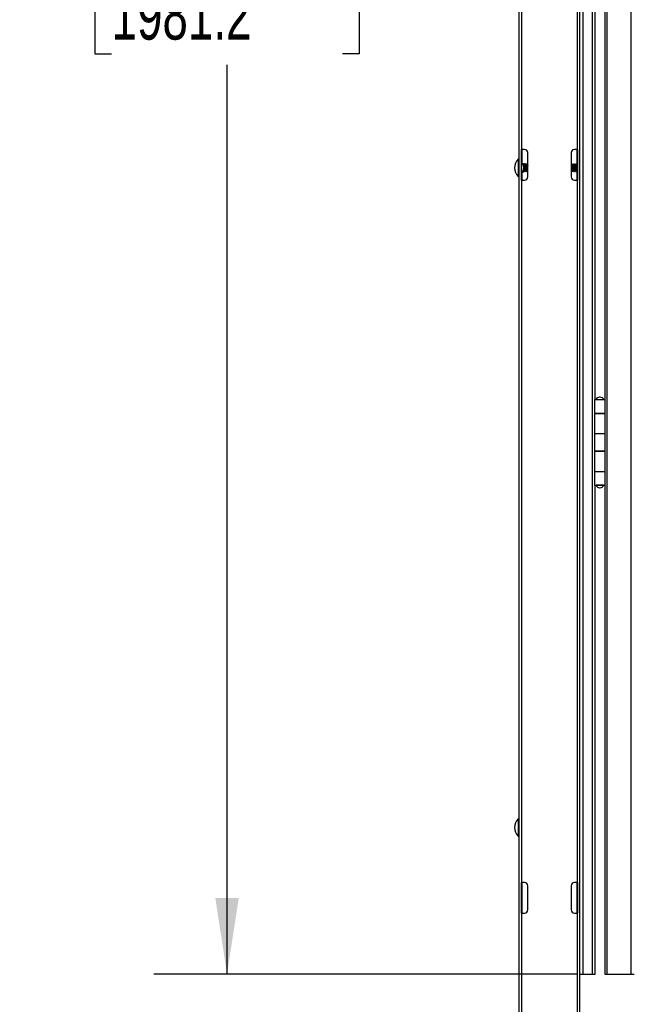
# Model space of a CAD drawing. Header units: inches. Extents: x 0.2 to 10.8, y 0.2 to 8.2.
# Tile 3 of 62: x 2.3 to 3.3, y 2 to 3.7. Entities that reach past the tile are written whole.
import ezdxf

# ---------------------------------------------------------------- set-up
doc = ezdxf.new("R2010")
doc.units = ezdxf.units.IN
doc.header["$MEASUREMENT"] = 0
doc.layers.add('DIMENSIONS', color=140, linetype='Continuous', lineweight=25)
doc.styles.add('SLDTEXTSTYLE0', font='TXT', dxfattribs={"width": 0.7})
doc.dimstyles.new('SLDDIMSTYLE0', dxfattribs={"dimtxt": 0.084961, "dimasz": 0.13, "dimexe": 0, "dimexo": 0.0625, "dimgap": 0.02124, "dimtad": 0, "dimtih": 1, "dimtoh": 1, "dimlfac": 24, "dimrnd": 1e-09, "dimzin": 4, "dimdsep": 46, "dimtxsty": 'SLDTEXTSTYLE0', "dimsah": 1, "dimcen": 0.09, "dimadec": 0, "dimazin": 1, "dimtfac": 1, "dimtofl": 0, "dimtmove": 0, "dimatfit": 3, "dimfxl": 0, "dimfrac": 2, "dimtolj": 1, "dimtzin": 12, "dimarcsym": 0})

# ---------------------------------------------------------------- blocks, each defined once
blk = doc.blocks.new('_D')
at = {"layer": 'DIMENSIONS'}
for p, q in [((3.2312, 5.296), (2.5078, 5.296)), ((2.6328, 5.296), (2.6328, 3.9046)), ((2.4359, 3.7506), (2.4073, 3.7506)), ((2.4073, 3.7506), (2.4073, 3.6155)), ((2.8297, 3.7506), (2.8582, 3.7506)), ((2.8582, 3.7506), (2.8582, 3.6155)), ((2.4073, 3.6155), (2.4359, 3.6155)), ((2.8582, 3.6155), (2.8297, 3.6155)), ((2.6328, 2.046), (2.6328, 3.5965)), ((3.2312, 2.046), (2.5078, 2.046))]:
    blk.add_line(p, q, dxfattribs=at)
for points in [[(2.6328, 5.296), (2.6128, 5.166), (2.6528, 5.166)], [(2.6328, 2.046), (2.6528, 2.176), (2.6128, 2.176)]]:
    blk.add_solid(points, dxfattribs=at)
at = {"layer": 'DIMENSIONS', "char_height": 0.08333, "attachment_point": 1, "style": 'SLDTEXTSTYLE0'}
for s, insert in [('78.00', (2.4712, 3.877)), ('1981.2', (2.4359, 3.723))]:
    blk.add_mtext(s, dxfattribs=dict(at, insert=insert))
blk = doc.blocks.new('_D_1')
at = {"layer": 'DIMENSIONS'}
for p, q in [((3.1919, 5.8003), (2.1328, 5.8003)), ((2.2578, 5.8003), (2.2578, 4.3875)), ((2.0609, 4.2335), (2.0323, 4.2335)), ((2.0323, 4.2335), (2.0323, 4.0985)), ((2.4547, 4.2335), (2.4832, 4.2335)), ((2.4832, 4.2335), (2.4832, 4.0985)), ((2.0323, 4.0985), (2.0609, 4.0985)), ((2.4832, 4.0985), (2.4547, 4.0985)), ((2.2578, 1.8169), (2.2578, 4.0794)), ((2.9765, 1.8169), (2.1328, 1.8169))]:
    blk.add_line(p, q, dxfattribs=at)
for points in [[(2.2578, 5.8003), (2.2378, 5.6703), (2.2778, 5.6703)], [(2.2578, 1.8169), (2.2778, 1.9469), (2.2378, 1.9469)]]:
    blk.add_solid(points, dxfattribs=at)
at = {"layer": 'DIMENSIONS', "char_height": 0.08333, "attachment_point": 1, "style": 'SLDTEXTSTYLE0'}
for s, insert in [('95.60', (2.0962, 4.3599)), ('2428.3', (2.0609, 4.2059))]:
    blk.add_mtext(s, dxfattribs=dict(at, insert=insert))

msp = doc.modelspace()

# ---------------------------------------------------------------- linework, layer by layer
for p, q in [((3.13065, 5.79604), (3.13065, 1.8325)), ((3.23482, 1.8325), (3.23482, 5.39999)), ((3.24034, 2.04604), (3.24034, 5.29604)), ((3.25534, 5.29604), (3.25534, 2.04604)), ((3.28124, 2.04604), (3.28124, 5.29604)), ((3.32169, 5.29604), (3.32169, 2.04604)), ((3.13565, 3.45229), (3.13565, 4.65021)), ((3.22982, 4.65021), (3.22982, 3.45229)), ((3.26086, 3.43667), (3.26086, 3.96323)), ((3.27745, 3.96323), (3.27745, 3.02573)), ((3.13482, 3.45229), (3.13565, 3.45229)), ((3.13482, 3.40021), (3.13482, 3.45229)), ((3.14024, 3.45229), (3.13565, 3.45229)), ((3.13565, 3.45229), (3.13565, 3.42771)), ((3.14565, 3.40563), (3.14565, 3.44688)), ((3.21982, 3.44688), (3.21982, 3.40563)), ((3.22982, 3.45229), (3.22524, 3.45229)), ((3.22982, 3.45229), (3.23065, 3.45229)), ((3.22982, 3.42751), (3.22982, 3.45229)), ((3.23065, 3.45229), (3.23065, 3.40021)), ((3.1294, 3.43581), (3.1294, 3.40628)), ((3.13482, 3.42771), (3.13595, 3.42771)), ((3.13845, 3.42296), (3.13845, 3.42771)), ((3.13948, 3.42756), (3.13948, 3.41453)), ((3.13991, 3.42756), (3.13962, 3.42756)), ((3.14107, 3.42605), (3.1408, 3.42605)), ((3.14223, 3.42756), (3.14194, 3.42756)), ((3.14339, 3.42605), (3.14312, 3.42605)), ((3.14454, 3.42756), (3.14425, 3.42756)), ((3.14565, 3.42605), (3.14543, 3.42605)), ((3.22093, 3.42756), (3.22064, 3.42756)), ((3.22209, 3.42605), (3.22182, 3.42605)), ((3.22325, 3.42756), (3.22296, 3.42756)), ((3.2244, 3.42605), (3.22413, 3.42605)), ((3.22556, 3.42756), (3.22527, 3.42756)), ((3.22672, 3.42605), (3.22645, 3.42605)), ((3.22788, 3.42756), (3.22759, 3.42756)), ((3.22903, 3.42605), (3.22876, 3.42605)), ((3.23019, 3.42756), (3.2299, 3.42756)), ((3.23065, 3.42678), (3.23022, 3.42753)), ((3.26086, 3.40542), (3.26086, 3.43667)), ((3.13595, 3.41438), (3.13482, 3.41438)), ((3.13565, 3.41438), (3.13565, 3.40021)), ((3.13845, 3.41438), (3.13845, 3.41912)), ((3.13948, 3.41453), (3.14012, 3.41565)), ((3.14078, 3.41453), (3.14107, 3.41453)), ((3.14194, 3.41604), (3.14221, 3.41604)), ((3.1431, 3.41453), (3.14338, 3.41453)), ((3.14425, 3.41604), (3.14452, 3.41604)), ((3.14541, 3.41453), (3.14565, 3.41453)), ((3.22064, 3.41604), (3.22091, 3.41604)), ((3.2218, 3.41453), (3.22209, 3.41453)), ((3.22296, 3.41604), (3.22323, 3.41604)), ((3.22411, 3.41453), (3.2244, 3.41453)), ((3.22527, 3.41604), (3.22554, 3.41604)), ((3.22643, 3.41453), (3.22672, 3.41453)), ((3.22759, 3.41604), (3.22786, 3.41604)), ((3.22874, 3.41453), (3.22903, 3.41453)), ((3.22982, 3.40021), (3.22982, 3.41586)), ((3.2299, 3.41604), (3.23017, 3.41604)), ((3.13565, 3.40021), (3.13482, 3.40021)), ((3.13565, 2.20229), (3.13565, 3.40021)), ((3.13565, 3.40021), (3.14024, 3.40021)), ((3.22524, 3.40021), (3.22982, 3.40021)), ((3.22982, 3.40021), (3.22982, 2.20229)), ((3.23065, 3.40021), (3.22982, 3.40021)), ((3.26086, 3.02573), (3.26086, 3.40542)), ((3.25972, 3.02573), (3.25972, 3.00282)), ((3.25972, 3.02573), (3.27763, 3.02573)), ((3.27763, 3.00282), (3.27763, 3.02573)), ((3.25972, 3.00282), (3.27763, 3.00282)), ((3.25972, 3.00177), (3.25972, 2.9674)), ((3.27763, 3.00177), (3.25972, 3.00177)), ((3.26086, 3.00177), (3.26086, 3.00282)), ((3.26348, 3.00282), (3.26348, 3.00177)), ((3.27387, 3.00177), (3.27387, 3.00282)), ((3.27494, 3.00177), (3.27494, 3.00282)), ((3.27745, 3.00282), (3.27745, 3.00177)), ((3.27763, 2.9674), (3.27763, 3.00177)), ((3.25972, 2.9674), (3.25972, 2.93823)), ((3.27763, 2.9674), (3.25972, 2.9674)), ((3.27763, 2.93823), (3.27763, 2.9674)), ((3.25972, 2.93823), (3.27763, 2.93823)), ((3.26086, 2.93719), (3.26086, 2.93823)), ((3.26348, 2.93823), (3.26348, 2.93719)), ((3.27387, 2.93719), (3.27387, 2.93823)), ((3.27494, 2.93719), (3.27494, 2.93823)), ((3.27745, 2.93823), (3.27745, 2.93719)), ((3.25972, 2.93719), (3.25972, 2.90282)), ((3.27763, 2.93719), (3.25972, 2.93719)), ((3.27763, 2.90282), (3.27763, 2.93719)), ((3.25972, 2.90282), (3.25972, 2.8799)), ((3.27763, 2.90282), (3.25972, 2.90282)), ((3.27763, 2.8799), (3.27763, 2.90282)), ((3.25972, 2.8799), (3.27763, 2.8799)), ((3.26086, 2.31167), (3.26086, 2.8799)), ((3.26227, 2.87938), (3.26086, 2.87938)), ((3.27518, 2.87965), (3.26216, 2.87965)), ((3.26348, 2.8799), (3.26348, 2.87965)), ((3.27387, 2.87965), (3.27387, 2.8799)), ((3.27745, 2.8799), (3.27745, 2.04604)), ((3.1294, 2.31081), (3.1294, 2.28128)), ((3.26086, 2.28042), (3.26086, 2.31167)), ((3.26086, 2.04604), (3.26086, 2.28042)), ((3.13482, 2.20229), (3.13565, 2.20229)), ((3.13482, 2.15021), (3.13482, 2.20229)), ((3.14024, 2.20229), (3.13565, 2.20229)), ((3.13565, 2.20229), (3.13565, 2.15021)), ((3.22982, 2.20229), (3.22524, 2.20229)), ((3.22982, 2.20229), (3.23065, 2.20229)), ((3.22982, 2.15021), (3.22982, 2.20229)), ((3.23065, 2.20229), (3.23065, 2.15021)), ((3.14565, 2.15563), (3.14565, 2.19688)), ((3.21982, 2.19688), (3.21982, 2.15563)), ((3.13565, 2.15021), (3.13482, 2.15021)), ((3.13565, 1.8325), (3.13565, 2.15021)), ((3.13565, 2.15021), (3.14024, 2.15021)), ((3.22524, 2.15021), (3.22982, 2.15021)), ((3.22982, 2.15021), (3.22982, 1.8325)), ((3.23065, 2.15021), (3.22982, 2.15021)), ((3.23482, 2.04604), (3.24034, 2.04604)), ((3.24034, 2.04604), (3.25534, 2.04604)), ((3.25534, 2.04604), (3.26086, 2.04604)), ((3.27745, 2.04604), (3.28124, 2.04604)), ((3.28124, 2.04604), (3.32169, 2.04604)), ((3.32169, 2.04604), (3.32717, 2.04604))]:
    msp.add_line(p, q)
for centre, radius, start, end in [((3.14024, 3.44688), 0.00542, 0, 90), ((3.22524, 3.44688), 0.00542, 90, 180), ((3.14428, 3.42104), 0.02096, 135.23467, 224.76533), ((3.12992, 3.43529), 0.000733, 0, 135.23467), ((3.13948, 3.42901), 0.00146, 243.302, 270), ((3.13948, 3.41308), 0.00146, 90, 116.66722), ((3.12992, 3.4068), 0.000733, 224.76533, 0), ((3.14024, 3.40563), 0.00542, 270, 0), ((3.22524, 3.40563), 0.00542, 180, 270), ((3.26815, 3.02351), 0.00639, 90, 159.64898), ((3.2692, 3.02351), 0.00639, 20.35102, 90), ((3.26815, 2.88187), 0.00639, 200.35102, 270), ((3.2692, 2.88187), 0.00639, 270, 339.64898), ((3.14428, 2.29604), 0.02096, 135.23467, 224.76533), ((3.12992, 2.31029), 0.000733, 0, 135.23467), ((3.12992, 2.2818), 0.000733, 224.76533, 0), ((3.14024, 2.19688), 0.00542, 0, 90), ((3.22524, 2.19688), 0.00542, 90, 180), ((3.14024, 2.15563), 0.00542, 270, 0), ((3.22524, 2.15563), 0.00542, 180, 270)]:
    msp.add_arc(centre, radius, start, end)
for points, knots in [([(3.13595, 3.42771), (3.13648, 3.42698), (3.13697, 3.42622), (3.13783, 3.42466), (3.1382, 3.42385), (3.13845, 3.42296)], [0, 0, 0, 0, 0.5, 0.5, 1, 1, 1, 1]), ([(3.13845, 3.42771), (3.1382, 3.42771), (3.13783, 3.42771), (3.13697, 3.42771), (3.13647, 3.42771), (3.13595, 3.42771)], [0, 0, 0, 0, 0.5, 0.5, 1, 1, 1, 1]), ([(3.13955, 3.42743), (3.13957, 3.42733), (3.13961, 3.42713), (3.13967, 3.42597), (3.13974, 3.42433), (3.1398, 3.42235), (3.13986, 3.4203), (3.13993, 3.4184), (3.13999, 3.41689), (3.14005, 3.41591), (3.14009, 3.41576), (3.14011, 3.4157)], [0, 0, 0, 0, 0.1172679, 0.2345184, 0.3517182, 0.4690999, 0.5807489, 0.6916452, 0.8027011, 0.9083799, 1, 1, 1, 1]), ([(3.14078, 3.41453), (3.14074, 3.41453), (3.14069, 3.41469), (3.14059, 3.41535), (3.14054, 3.41585), (3.14046, 3.41677), (3.14044, 3.4171), (3.14041, 3.41761), (3.1404, 3.41779), (3.14037, 3.41815), (3.14036, 3.41834), (3.14031, 3.4193), (3.14025, 3.42017), (3.14015, 3.42192), (3.1401, 3.42279), (3.14004, 3.42375), (3.14003, 3.42394), (3.14001, 3.4243), (3.14, 3.42448), (3.13997, 3.42499), (3.13994, 3.42532), (3.13987, 3.42624), (3.13982, 3.42674), (3.13971, 3.4274), (3.13967, 3.42756), (3.13962, 3.42756)], [0, 0, 0, 0, 0.125, 0.125, 0.25, 0.25, 0.3125, 0.3125, 0.34375, 0.34375, 0.375, 0.375, 0.5, 0.5, 0.625, 0.625, 0.65625, 0.65625, 0.6875, 0.6875, 0.75, 0.75, 0.875, 0.875, 1, 1, 1, 1]), ([(3.1411, 3.41457), (3.14109, 3.41455), (3.14104, 3.41449), (3.14095, 3.41478), (3.14082, 3.41583), (3.1407, 3.41748), (3.14058, 3.41954), (3.14045, 3.42177), (3.14032, 3.42391), (3.14021, 3.42574), (3.14008, 3.42702), (3.13998, 3.42751), (3.13993, 3.42755), (3.13991, 3.42756)], [0, 0, 0, 0, 0.0286506, 0.1301742, 0.2345917, 0.3390786, 0.4435153, 0.5479398, 0.6524248, 0.7568716, 0.8612971, 0.965779, 1, 1, 1, 1]), ([(3.14082, 3.42602), (3.14068, 3.42627), (3.14038, 3.42677), (3.14009, 3.42728), (3.13994, 3.42753)], [0, 0, 0, 0, 0.49974215, 1, 1, 1, 1]), ([(3.14078, 3.42601), (3.1408, 3.42601), (3.14086, 3.42601), (3.14095, 3.42555), (3.14107, 3.42472), (3.14117, 3.42359), (3.14127, 3.42226), (3.14138, 3.42082), (3.14149, 3.4194), (3.14158, 3.41813), (3.14169, 3.41708), (3.1418, 3.41635), (3.1419, 3.416), (3.14195, 3.41607), (3.14198, 3.4161)], [0, 0, 0, 0, 0.0573565, 0.1457376, 0.2347483, 0.320743, 0.4066665, 0.4956577, 0.5840762, 0.6690198, 0.7563011, 0.8455171, 0.932973, 1, 1, 1, 1]), ([(3.14191, 3.42752), (3.14176, 3.42727), (3.14147, 3.42677), (3.14117, 3.42627), (3.14103, 3.42601)], [0, 0, 0, 0, 0.5002529, 1, 1, 1, 1]), ([(3.14107, 3.42598), (3.14109, 3.42599), (3.14115, 3.42602), (3.14126, 3.42545), (3.14139, 3.42438), (3.14151, 3.4229), (3.14164, 3.42121), (3.14177, 3.41951), (3.14188, 3.41798), (3.14201, 3.41683), (3.14211, 3.41618), (3.14217, 3.41615), (3.14218, 3.41614)], [0, 0, 0, 0, 0.0616533, 0.173544, 0.2855165, 0.3974939, 0.5093849, 0.6213454, 0.7333324, 0.8452247, 0.9571712, 1, 1, 1, 1]), ([(3.14306, 3.41464), (3.14303, 3.41469), (3.14297, 3.41482), (3.14285, 3.41584), (3.14272, 3.41748), (3.14261, 3.41954), (3.14247, 3.42177), (3.14235, 3.42391), (3.14223, 3.42573), (3.1421, 3.42703), (3.142, 3.42748), (3.14194, 3.42759), (3.14191, 3.4275), (3.1419, 3.42745)], [0, 0, 0, 0, 0.0734178, 0.1809193, 0.2884923, 0.3960137, 0.5035224, 0.6110934, 0.7186251, 0.8261349, 0.9337027, 0.9689345, 1, 1, 1, 1]), ([(3.14342, 3.41457), (3.14341, 3.41455), (3.14336, 3.41449), (3.14327, 3.41478), (3.14314, 3.41583), (3.14301, 3.41748), (3.1429, 3.41954), (3.14276, 3.42177), (3.14264, 3.42391), (3.14252, 3.42574), (3.14239, 3.42702), (3.14229, 3.42751), (3.14224, 3.42755), (3.14223, 3.42756)], [0, 0, 0, 0, 0.0296891, 0.1311041, 0.23541, 0.3397852, 0.4441103, 0.5484231, 0.6527964, 0.7571316, 0.8614454, 0.9658156, 1, 1, 1, 1]), ([(3.14314, 3.42601), (3.14299, 3.42627), (3.1427, 3.42677), (3.14241, 3.42727), (3.14226, 3.42753)], [0, 0, 0, 0, 0.499735, 1, 1, 1, 1]), ([(3.14314, 3.42593), (3.14316, 3.42593), (3.14322, 3.4259), (3.14334, 3.42511), (3.14347, 3.42371), (3.14361, 3.42188), (3.14376, 3.41996), (3.14389, 3.41817), (3.14403, 3.41682), (3.14416, 3.41608), (3.14423, 3.41611), (3.14425, 3.41612)], [0, 0, 0, 0, 0.0465687, 0.1745973, 0.2996213, 0.4238072, 0.5519628, 0.6753553, 0.8012879, 0.9290157, 1, 1, 1, 1]), ([(3.14422, 3.42752), (3.14407, 3.42727), (3.14378, 3.42677), (3.14349, 3.42626), (3.14334, 3.42601)], [0, 0, 0, 0, 0.500257, 1, 1, 1, 1]), ([(3.14334, 3.42595), (3.14336, 3.42599), (3.14341, 3.42615), (3.1435, 3.42585), (3.14363, 3.42506), (3.14376, 3.42378), (3.14387, 3.4222), (3.14401, 3.42048), (3.14413, 3.41884), (3.14425, 3.41743), (3.14438, 3.41647), (3.14448, 3.41601), (3.14453, 3.41608), (3.14454, 3.4161)], [0, 0, 0, 0, 0.0334785, 0.1371662, 0.2408451, 0.3446344, 0.4483398, 0.5520246, 0.6558109, 0.7595327, 0.8632193, 0.9670006, 1, 1, 1, 1]), ([(3.14538, 3.41464), (3.14535, 3.41469), (3.14528, 3.41482), (3.14516, 3.41584), (3.14504, 3.41748), (3.14492, 3.41954), (3.14479, 3.42177), (3.14466, 3.42391), (3.14455, 3.42573), (3.14442, 3.42703), (3.14432, 3.42748), (3.14426, 3.42759), (3.14423, 3.4275), (3.14422, 3.42745)], [0, 0, 0, 0, 0.0733867, 0.1808847, 0.2884542, 0.3959721, 0.5034773, 0.6110448, 0.7185731, 0.8260794, 0.9336437, 0.9688743, 1, 1, 1, 1]), ([(3.14565, 3.41467), (3.14563, 3.41472), (3.14557, 3.41485), (3.14545, 3.41585), (3.14533, 3.41748), (3.14521, 3.41954), (3.14508, 3.42177), (3.14495, 3.42391), (3.14484, 3.42574), (3.14471, 3.42702), (3.14461, 3.42751), (3.14455, 3.42755), (3.14454, 3.42756)], [0, 0, 0, 0, 0.0662446, 0.1783365, 0.2905028, 0.4026154, 0.5147147, 0.626879, 0.7390024, 0.8511029, 0.9632639, 1, 1, 1, 1]), ([(3.14545, 3.42601), (3.14531, 3.42627), (3.14501, 3.42677), (3.14472, 3.42727), (3.14457, 3.42753)], [0, 0, 0, 0, 0.49972134, 1, 1, 1, 1]), ([(3.14541, 3.42601), (3.14542, 3.42602), (3.14547, 3.42613), (3.14555, 3.42579), (3.14563, 3.42517), (3.14565, 3.42494)], [0, 0, 0, 0, 0.0834574, 0.6638259, 1, 1, 1, 1]), ([(3.21977, 3.42604), (3.21981, 3.42599), (3.21989, 3.4259), (3.22002, 3.42506), (3.22014, 3.4238), (3.22026, 3.42222), (3.22039, 3.42051), (3.22052, 3.41886), (3.22063, 3.41744), (3.22077, 3.41648), (3.22087, 3.41601), (3.22092, 3.41608), (3.22093, 3.4161)], [0, 0, 0, 0, 0.1030266, 0.2106451, 0.3183769, 0.4260241, 0.5336481, 0.6413764, 0.7490404, 0.8566659, 0.9643888, 1, 1, 1, 1]), ([(3.22061, 3.42753), (3.22046, 3.42727), (3.2202, 3.42682), (3.21994, 3.42637), (3.21982, 3.42617)], [0, 0, 0, 0, 0.55626287, 1, 1, 1, 1]), ([(3.2218, 3.41453), (3.22176, 3.4146), (3.22168, 3.41474), (3.22155, 3.41584), (3.22143, 3.41748), (3.22131, 3.41954), (3.22118, 3.42177), (3.22105, 3.42391), (3.22094, 3.42573), (3.22081, 3.42703), (3.2207, 3.42748), (3.22064, 3.42759), (3.22062, 3.4275), (3.22061, 3.42745)], [0, 0, 0, 0, 0.1014535, 0.2057989, 0.3102136, 0.4145782, 0.5189305, 0.6233433, 0.727718, 0.8320714, 0.9364811, 0.9706785, 1, 1, 1, 1]), ([(3.22212, 3.41457), (3.22211, 3.41455), (3.22206, 3.41449), (3.22197, 3.41478), (3.22184, 3.41583), (3.22172, 3.41748), (3.2216, 3.41954), (3.22147, 3.42177), (3.22134, 3.42391), (3.22123, 3.42574), (3.22109, 3.42702), (3.22099, 3.42751), (3.22094, 3.42755), (3.22093, 3.42756)], [0, 0, 0, 0, 0.0293488, 0.1307994, 0.2351419, 0.3395537, 0.4439153, 0.5482647, 0.6526746, 0.7570464, 0.8613968, 0.9658036, 1, 1, 1, 1]), ([(3.22184, 3.42601), (3.2217, 3.42626), (3.2214, 3.42677), (3.22111, 3.42727), (3.22096, 3.42752)], [0, 0, 0, 0, 0.49973872, 1, 1, 1, 1]), ([(3.2218, 3.426), (3.22181, 3.42601), (3.22186, 3.42609), (3.22195, 3.42566), (3.22209, 3.42473), (3.2222, 3.42334), (3.22233, 3.4217), (3.22246, 3.41999), (3.22258, 3.4184), (3.2227, 3.41709), (3.22283, 3.41627), (3.22293, 3.41595), (3.22298, 3.4161), (3.223, 3.41614)], [0, 0, 0, 0, 0.02686315, 0.13073265, 0.23630908, 0.3378258, 0.4411825, 0.54686785, 0.64887156, 0.75165782, 0.85738602, 0.95999382, 1, 1, 1, 1]), ([(3.22292, 3.42753), (3.22278, 3.42727), (3.22249, 3.42678), (3.22221, 3.42629), (3.22207, 3.42605)], [0, 0, 0, 0, 0.5129287, 1, 1, 1, 1]), ([(3.22209, 3.42598), (3.2221, 3.426), (3.22216, 3.42606), (3.22226, 3.42558), (3.22239, 3.42459), (3.22251, 3.42316), (3.22263, 3.4215), (3.22277, 3.41979), (3.22288, 3.41821), (3.223, 3.41698), (3.22312, 3.41625), (3.22318, 3.41617), (3.2232, 3.41614)], [0, 0, 0, 0, 0.0425623, 0.15442, 0.2663364, 0.3782949, 0.4901541, 0.6020553, 0.7140197, 0.8258798, 0.937764, 1, 1, 1, 1]), ([(3.22411, 3.41453), (3.22408, 3.4146), (3.224, 3.41474), (3.22386, 3.41584), (3.22374, 3.41748), (3.22363, 3.41954), (3.22349, 3.42177), (3.22337, 3.42391), (3.22325, 3.42573), (3.22312, 3.42703), (3.22302, 3.42748), (3.22296, 3.42759), (3.22293, 3.4275), (3.22292, 3.42745)], [0, 0, 0, 0, 0.10144394, 0.20577952, 0.31018443, 0.41453921, 0.51888172, 0.62328471, 0.72764959, 0.83199315, 0.93639303, 0.97058718, 1, 1, 1, 1]), ([(3.22444, 3.41457), (3.22442, 3.41455), (3.22438, 3.41449), (3.22429, 3.41478), (3.22415, 3.41583), (3.22403, 3.41748), (3.22392, 3.41954), (3.22378, 3.42177), (3.22366, 3.42391), (3.22354, 3.42574), (3.22341, 3.42702), (3.22331, 3.42751), (3.22326, 3.42755), (3.22325, 3.42756)], [0, 0, 0, 0, 0.0290262, 0.1305105, 0.2348877, 0.3393342, 0.4437305, 0.5481146, 0.6525592, 0.7569656, 0.8613508, 0.9657922, 1, 1, 1, 1]), ([(3.22416, 3.42601), (3.22401, 3.42627), (3.22372, 3.42677), (3.22342, 3.42727), (3.22328, 3.42753)], [0, 0, 0, 0, 0.4997123, 1, 1, 1, 1]), ([(3.22411, 3.42599), (3.22414, 3.42599), (3.2242, 3.426), (3.22432, 3.42536), (3.22445, 3.42423), (3.22456, 3.42273), (3.22469, 3.42105), (3.22482, 3.41935), (3.22494, 3.41786), (3.22506, 3.4167), (3.2252, 3.41611), (3.22527, 3.41592), (3.22531, 3.41607), (3.22531, 3.41608)], [0, 0, 0, 0, 0.0667028, 0.1718801, 0.2764244, 0.3772193, 0.4821117, 0.5870042, 0.687799, 0.7923434, 0.8975206, 0.9984478, 1, 1, 1, 1]), ([(3.22524, 3.42753), (3.22509, 3.42727), (3.22481, 3.42678), (3.22452, 3.42629), (3.22438, 3.42605)], [0, 0, 0, 0, 0.5129427, 1, 1, 1, 1]), ([(3.2244, 3.42601), (3.22444, 3.42599), (3.22451, 3.42595), (3.22463, 3.42522), (3.22476, 3.42402), (3.22487, 3.42247), (3.225, 3.42077), (3.22513, 3.41909), (3.22524, 3.41763), (3.22538, 3.41659), (3.22548, 3.41605), (3.22554, 3.41609), (3.22556, 3.41611)], [0, 0, 0, 0, 0.0873077, 0.1948926, 0.3025776, 0.4102105, 0.5177956, 0.625474, 0.7331213, 0.8407057, 0.9483756, 1, 1, 1, 1]), ([(3.22639, 3.41464), (3.22637, 3.41469), (3.2263, 3.41482), (3.22618, 3.41584), (3.22606, 3.41748), (3.22594, 3.41954), (3.22581, 3.42177), (3.22568, 3.42391), (3.22557, 3.42573), (3.22543, 3.42703), (3.22533, 3.42748), (3.22527, 3.42759), (3.22525, 3.4275), (3.22524, 3.42745)], [0, 0, 0, 0, 0.0740008, 0.1815072, 0.289085, 0.3966112, 0.5041247, 0.6117006, 0.7192372, 0.8267518, 0.9343244, 0.9695578, 1, 1, 1, 1]), ([(3.22675, 3.41457), (3.22674, 3.41455), (3.22669, 3.41449), (3.2266, 3.41478), (3.22647, 3.41583), (3.22635, 3.41748), (3.22623, 3.41954), (3.2261, 3.42177), (3.22597, 3.42391), (3.22586, 3.42574), (3.22572, 3.42702), (3.22562, 3.42751), (3.22557, 3.42755), (3.22556, 3.42756)], [0, 0, 0, 0, 0.02892073, 0.13041611, 0.23480458, 0.33926242, 0.44367012, 0.54806553, 0.65252145, 0.75693924, 0.86133571, 0.96578851, 1, 1, 1, 1]), ([(3.22647, 3.42601), (3.22632, 3.42627), (3.22603, 3.42677), (3.22574, 3.42727), (3.22559, 3.42753)], [0, 0, 0, 0, 0.4997107, 1, 1, 1, 1]), ([(3.22643, 3.42604), (3.22643, 3.42605), (3.22647, 3.42614), (3.22655, 3.4258), (3.22669, 3.425), (3.22681, 3.42369), (3.22692, 3.4221), (3.22706, 3.42039), (3.22718, 3.41875), (3.2273, 3.41736), (3.22743, 3.41643), (3.22753, 3.416), (3.22758, 3.41608), (3.22759, 3.41609)], [0, 0, 0, 0, 0.0031531, 0.1096255, 0.2193358, 0.3259934, 0.4318389, 0.5415048, 0.6487543, 0.7540945, 0.8636474, 0.971429, 1, 1, 1, 1]), ([(3.22755, 3.42753), (3.22741, 3.42727), (3.22712, 3.42678), (3.22684, 3.42629), (3.2267, 3.42605)], [0, 0, 0, 0, 0.5129783, 1, 1, 1, 1]), ([(3.22672, 3.426), (3.22673, 3.42602), (3.22678, 3.4261), (3.22687, 3.42568), (3.227, 3.42477), (3.22712, 3.42339), (3.22724, 3.42176), (3.22738, 3.42004), (3.22749, 3.41844), (3.22761, 3.41712), (3.22775, 3.41631), (3.22783, 3.41595), (3.22787, 3.41605), (3.22788, 3.41605)], [0, 0, 0, 0, 0.0243303, 0.1319886, 0.2396773, 0.3474385, 0.4550965, 0.5627678, 0.6705314, 0.7781855, 0.8858377, 0.9936015, 1, 1, 1, 1]), ([(3.22874, 3.41453), (3.22871, 3.4146), (3.22863, 3.41474), (3.22849, 3.41584), (3.22837, 3.41748), (3.22826, 3.41954), (3.22812, 3.42177), (3.228, 3.42391), (3.22788, 3.42573), (3.22775, 3.42703), (3.22765, 3.42748), (3.22759, 3.42759), (3.22756, 3.4275), (3.22755, 3.42745)], [0, 0, 0, 0, 0.101413, 0.2057167, 0.3100897, 0.4144126, 0.5187232, 0.6230944, 0.7274274, 0.8317391, 0.936107, 0.9702908, 1, 1, 1, 1]), ([(3.22906, 3.41457), (3.22905, 3.41455), (3.22901, 3.41449), (3.22892, 3.41478), (3.22878, 3.41583), (3.22866, 3.41748), (3.22854, 3.41954), (3.22841, 3.42177), (3.22829, 3.42391), (3.22817, 3.42574), (3.22804, 3.42702), (3.22794, 3.42751), (3.22789, 3.42755), (3.22788, 3.42756)], [0, 0, 0, 0, 0.0286582, 0.130181, 0.2345977, 0.3390838, 0.4435197, 0.5479434, 0.6524275, 0.7568735, 0.8612982, 0.9657793, 1, 1, 1, 1]), ([(3.22878, 3.42602), (3.22864, 3.42627), (3.22835, 3.42677), (3.22805, 3.42728), (3.22791, 3.42753)], [0, 0, 0, 0, 0.4997423, 1, 1, 1, 1]), ([(3.22874, 3.42599), (3.22876, 3.426), (3.22881, 3.42606), (3.22892, 3.42556), (3.22905, 3.42455), (3.22916, 3.42311), (3.22929, 3.42145), (3.22942, 3.41974), (3.22954, 3.41819), (3.22966, 3.41694), (3.2298, 3.4162), (3.22988, 3.41593), (3.22993, 3.41609), (3.22994, 3.41612)], [0, 0, 0, 0, 0.0415449, 0.1461773, 0.25163, 0.3528168, 0.4570203, 0.5626747, 0.6641649, 0.7678792, 0.8736698, 0.9755942, 1, 1, 1, 1]), ([(3.22987, 3.42753), (3.22972, 3.42727), (3.22944, 3.42678), (3.22915, 3.42629), (3.22901, 3.42605)], [0, 0, 0, 0, 0.5130378, 1, 1, 1, 1]), ([(3.22903, 3.42599), (3.22906, 3.42599), (3.22912, 3.42599), (3.22924, 3.42536), (3.22937, 3.42423), (3.22948, 3.42272), (3.22961, 3.42103), (3.22974, 3.41934), (3.22986, 3.41783), (3.22999, 3.41672), (3.2301, 3.41609), (3.23017, 3.4161), (3.23019, 3.4161)], [0, 0, 0, 0, 0.0703663, 0.177974, 0.2856706, 0.3933484, 0.5009555, 0.6086426, 0.7163319, 0.8239393, 0.9316149, 1, 1, 1, 1]), ([(3.23065, 3.41812), (3.23063, 3.41859), (3.23056, 3.41973), (3.23044, 3.42177), (3.23031, 3.42391), (3.2302, 3.42573), (3.23006, 3.42703), (3.22996, 3.42748), (3.2299, 3.42759), (3.22988, 3.4275), (3.22987, 3.42745)], [0, 0, 0, 0, 0.1133229, 0.2712097, 0.4291879, 0.5871086, 0.7449969, 0.9029705, 0.9547117, 1, 1, 1, 1]), ([(3.23065, 3.423), (3.23064, 3.42329), (3.23058, 3.42429), (3.23049, 3.42573), (3.23035, 3.42702), (3.23025, 3.42751), (3.2302, 3.42755), (3.23019, 3.42756)], [0, 0, 0, 0, 0.1093933, 0.3770218, 0.6445958, 0.9123141, 1, 1, 1, 1]), ([(3.13845, 3.41912), (3.1382, 3.41825), (3.13783, 3.41744), (3.13697, 3.41587), (3.13647, 3.41511), (3.13595, 3.41438)], [0, 0, 0, 0, 0.5, 0.5, 1, 1, 1, 1]), ([(3.13595, 3.41438), (3.13648, 3.41438), (3.13697, 3.41438), (3.13783, 3.41438), (3.1382, 3.41438), (3.13845, 3.41438)], [0, 0, 0, 0, 0.5, 0.5, 1, 1, 1, 1]), ([(3.13845, 3.41912), (3.13853, 3.41944), (3.13862, 3.41975), (3.13877, 3.42039), (3.13882, 3.42071), (3.13882, 3.42137), (3.13877, 3.4217), (3.13862, 3.42233), (3.13853, 3.42265), (3.13845, 3.42296)], [0, 0, 0, 0, 0.25, 0.25, 0.5, 0.5, 0.75, 0.75, 1, 1, 1, 1]), ([(3.13845, 3.41438), (3.13853, 3.41438), (3.13862, 3.41438), (3.13877, 3.41438), (3.13882, 3.41438), (3.13882, 3.41438)], [0, 0, 0, 0, 0.5, 0.5, 1, 1, 1, 1]), ([(3.14009, 3.41569), (3.14017, 3.41557), (3.14038, 3.41519), (3.1406, 3.41482), (3.14075, 3.41456)], [0, 0, 0, 0, 0.3287679, 1, 1, 1, 1]), ([(3.1411, 3.41456), (3.14125, 3.41481), (3.14154, 3.41532), (3.14183, 3.41582), (3.14198, 3.41607)], [0, 0, 0, 0, 0.5002604, 1, 1, 1, 1]), ([(3.14218, 3.41608), (3.14233, 3.41582), (3.14262, 3.41532), (3.14292, 3.41482), (3.14306, 3.41456)], [0, 0, 0, 0, 0.499745, 1, 1, 1, 1]), ([(3.14342, 3.41456), (3.14356, 3.41482), (3.14386, 3.41532), (3.14415, 3.41582), (3.1443, 3.41608)], [0, 0, 0, 0, 0.5002529, 1, 1, 1, 1]), ([(3.1445, 3.41608), (3.14465, 3.41582), (3.14494, 3.41532), (3.14523, 3.41482), (3.14538, 3.41456)], [0, 0, 0, 0, 0.4997413, 1, 1, 1, 1]), ([(3.21982, 3.4241), (3.21983, 3.42402), (3.21988, 3.42354), (3.21996, 3.42233), (3.2201, 3.42064), (3.22022, 3.41898), (3.22033, 3.41754), (3.22047, 3.41653), (3.22057, 3.41603), (3.22063, 3.41609), (3.22064, 3.4161)], [0, 0, 0, 0, 0.0323714, 0.1800522, 0.3337923, 0.4854211, 0.6326605, 0.7861071, 0.9383602, 1, 1, 1, 1]), ([(3.21982, 3.41459), (3.21996, 3.41483), (3.22024, 3.41531), (3.22052, 3.4158), (3.22066, 3.41604)], [0, 0, 0, 0, 0.5046703, 1, 1, 1, 1]), ([(3.22089, 3.41607), (3.22104, 3.41582), (3.22133, 3.41532), (3.22162, 3.41481), (3.22177, 3.41456)], [0, 0, 0, 0, 0.4997239, 1, 1, 1, 1]), ([(3.22212, 3.41456), (3.22227, 3.41482), (3.22255, 3.41531), (3.22284, 3.4158), (3.22298, 3.41604)], [0, 0, 0, 0, 0.5129884, 1, 1, 1, 1]), ([(3.2232, 3.41607), (3.22335, 3.41582), (3.22364, 3.41532), (3.22394, 3.41482), (3.22408, 3.41456)], [0, 0, 0, 0, 0.49973, 1, 1, 1, 1]), ([(3.22444, 3.41456), (3.22458, 3.41481), (3.22487, 3.41531), (3.22515, 3.4158), (3.22529, 3.41604)], [0, 0, 0, 0, 0.5131496, 1, 1, 1, 1]), ([(3.22552, 3.41607), (3.22567, 3.41582), (3.22596, 3.41532), (3.22625, 3.41482), (3.2264, 3.41456)], [0, 0, 0, 0, 0.4997367, 1, 1, 1, 1]), ([(3.22675, 3.41456), (3.2269, 3.41481), (3.22718, 3.41531), (3.22747, 3.4158), (3.22761, 3.41604)], [0, 0, 0, 0, 0.5128239, 1, 1, 1, 1]), ([(3.22783, 3.41608), (3.22798, 3.41582), (3.22827, 3.41532), (3.22856, 3.41482), (3.22871, 3.41456)], [0, 0, 0, 0, 0.4997441, 1, 1, 1, 1]), ([(3.22906, 3.41456), (3.22921, 3.41481), (3.2295, 3.41531), (3.22978, 3.4158), (3.22992, 3.41604)], [0, 0, 0, 0, 0.5124741, 1, 1, 1, 1]), ([(3.23015, 3.41608), (3.23029, 3.41582), (3.23046, 3.41553), (3.23063, 3.41524), (3.23065, 3.41521)], [0, 0, 0, 0, 0.8682365, 1, 1, 1, 1]), ([(3.26822, 2.87548), (3.26829, 2.87548), (3.26841, 2.87548), (3.26867, 2.87548), (3.26881, 2.87548), (3.26893, 2.87548)], [0, 0, 0, 0, 0.5, 0.5, 1, 1, 1, 1])]:
    msp.add_open_spline(points, degree=3, knots=knots)
msp.add_open_spline([(3.26913, 3.0299), (3.26927, 3.0299), (3.26918, 3.0299), (3.26893, 3.0299)], degree=3)

# ---------------------------------------------------------------- dimensions: what is measured, and where the dimension line sits
at = {"layer": 'DIMENSIONS'}
for base, p1, p2, picture, middle in [((2.25777, 1.81688), (3.2419, 5.80028), (3.02649, 1.81688), '_D_1', (2.25777, 4.23349)), ((2.63279, 2.04604), (3.28124, 5.29604), (3.28124, 2.04604), '_D', (2.63279, 3.75058))]:
    dim = msp.add_linear_dim(base=base, p1=p1, p2=p2, angle=90, dimstyle='SLDDIMSTYLE0', dxfattribs=at)
    dim.commit()
    dim.dimension.update_dxf_attribs({"geometry": picture, "text_midpoint": middle, "dimtype": 160})

doc.saveas('drawing.dxf')
